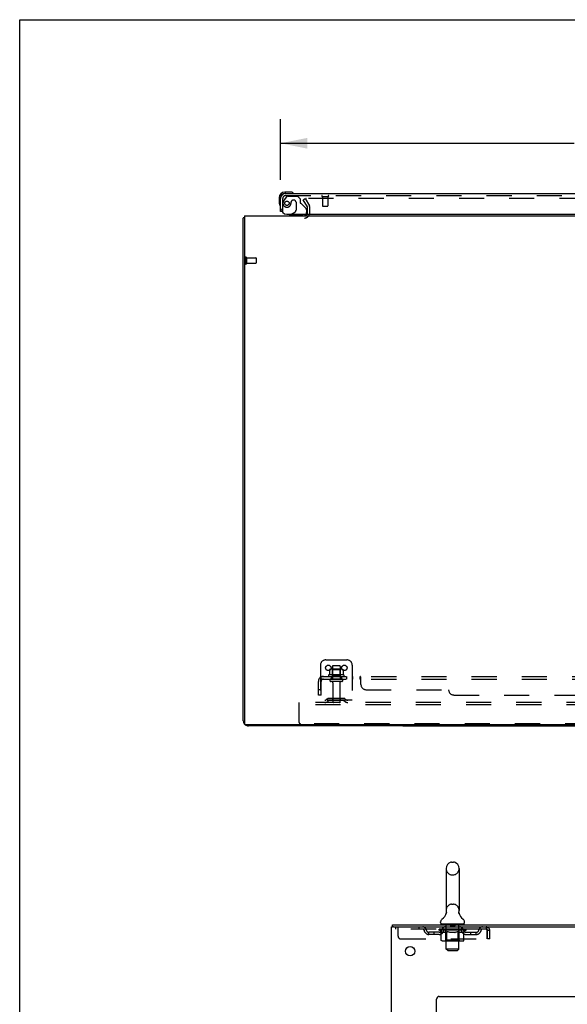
# Model space of a CAD drawing. Header units: inches. Extents: x 0 to 215, y 0 to 139.
# Tile 51 of 111: x 0 to 26, y 93 to 139. Entities that reach past the tile are written whole.
import ezdxf

# ---------------------------------------------------------------- set-up
doc = ezdxf.new("R2010")
doc.units = ezdxf.units.IN
doc.header["$LTSCALE"] = 11.804375
doc.header["$MEASUREMENT"] = 0
doc.linetypes.add('HIDDEN', pattern=[0.2, 0.1, -0.1])
doc.layers.get('0').update_dxf_attribs({"linetype": 'CONTINUOUS'})
for name, color, linetype in [('DEFAULT_2', 8, 'HIDDEN'), ('DIMENSIONS', 7, 'CONTINUOUS'), ('DOOR_ASSEMBLY', 7, 'CONTINUOUS'), ('SUBPANEL', 7, 'CONTINUOUS')]:
    doc.layers.add(name, color=color, linetype=linetype)
doc.styles.get("Standard").update_dxf_attribs({"font": 'arial.ttf'})
doc.dimstyles.new('DIMSTYLE_1', dxfattribs={"dimtxt": 0.946875, "dimasz": 1.2625, "dimexe": 0.09, "dimexo": 0.07, "dimgap": 0.0375, "dimtad": 0, "dimtih": 1, "dimtoh": 1, "dimzin": 4, "dimdsep": 46, "dimtxsty": 'Standard', "dimblk": '_FILLED', "dimblk1": '_FILLED', "dimblk2": '_FILLED', "dimcen": 0.09, "dimadec": 3, "dimazin": 1, "dimtfac": 1, "dimtdec": 3, "dimtofl": 0, "dimtmove": 0, "dimatfit": 3, "dimldrblk": '_FILLED', "dimfxl": 0, "dimtolj": 1, "dimtzin": 4, "dimarcsym": 0})

# ---------------------------------------------------------------- blocks, each defined once
blk = doc.blocks.new('_FILLED')
at = {"color": 0, "linetype": 'ByBlock'}
blk.add_solid([(0, 0), (-1, 0.2), (-1, -0.2)], dxfattribs=at)
blk = doc.blocks.new('*D8')
at = {"layer": 'DIMENSIONS', "color": 2, "linetype": 'Continuous'}
for p, q in [((12.262, 131.34), (12.262, 134.198)), ((48.45, 131.34), (48.45, 134.198)), ((12.262, 133.062), (26.063, 133.062)), ((48.45, 133.062), (34.648, 133.062))]:
    blk.add_line(p, q, dxfattribs=at)
at = {"layer": 'DIMENSIONS', "color": 2, "linetype": 'Continuous', "xscale": 1.2625, "yscale": 1.2625, "zscale": 1.2625, "rotation": 180}
blk.add_blockref('_FILLED', (12.262, 133.062), dxfattribs=at)
at = {"layer": 'DIMENSIONS', "color": 2, "linetype": 'Continuous', "xscale": 1.2625, "yscale": 1.2625, "zscale": 1.2625}
blk.add_blockref('_FILLED', (48.45, 133.062), dxfattribs=at)
at = {"layer": 'DIMENSIONS', "color": 2, "linetype": 'Continuous', "insert": (30.356, 133.535), "char_height": 0.9469, "width": 7.63836, "attachment_point": 2, "line_spacing_factor": 0.9}
blk.add_mtext('36.19 DOOR', dxfattribs=at)
blk = doc.blocks.new('*D11')
at = {"layer": 'DIMENSIONS', "color": 2, "linetype": 'Continuous'}
for p, q in [((17.479, 33.893), (14.954, 33.893)), ((19.604, 33.893), (22.182, 33.893))]:
    blk.add_line(p, q, dxfattribs=at)
at = {"layer": 'DIMENSIONS', "color": 2, "linetype": 'Continuous', "xscale": 1.2625, "yscale": 1.2625, "zscale": 1.2625}
blk.add_blockref('_FILLED', (17.479, 33.893), dxfattribs=at)
at = {"layer": 'DIMENSIONS', "color": 2, "linetype": 'Continuous', "xscale": 1.2625, "yscale": 1.2625, "zscale": 1.2625, "rotation": 180}
blk.add_blockref('_FILLED', (19.604, 33.893), dxfattribs=at)
at = {"layer": 'DIMENSIONS', "color": 2, "linetype": 'Continuous', "insert": (22.655, 34.366), "char_height": 0.9469, "width": 2.57311, "attachment_point": 1, "line_spacing_factor": 0.9}
blk.add_mtext('2.13', dxfattribs=at)

msp = doc.modelspace()

# ---------------------------------------------------------------- linework, layer by layer
at = {"color": 7, "linetype": 'Continuous'}
for p, q in [((0, 0), (0, 138.875)), ((0, 138.875), (214.625, 138.875)), ((18.012, 105.697), (18.012, 105.645)), ((18.012, 105.645), (43.262, 105.645)), ((20.31, 99.237), (20.397, 99.237)), ((20.048, 98.937), (20.048, 96.962)), ((20.66, 98.937), (20.66, 96.962)), ((20.648, 96.873), (20.649, 96.878)), ((20.648, 96.868), (20.648, 96.873)), ((20.648, 96.863), (20.648, 96.868)), ((20.648, 96.858), (20.648, 96.863)), ((20.648, 96.853), (20.648, 96.858)), ((20.648, 96.848), (20.648, 96.853)), ((20.649, 96.843), (20.648, 96.848)), ((20.649, 96.878), (20.65, 96.883)), ((20.649, 96.838), (20.649, 96.843)), ((20.65, 96.833), (20.649, 96.838)), ((20.651, 96.829), (20.65, 96.834)), ((20.651, 96.829), (20.65, 96.833)), ((20.651, 96.888), (20.652, 96.892)), ((20.652, 96.825), (20.651, 96.829)), ((19.791, 96.391), (19.791, 96.43)), ((20.054, 96.819), (20.052, 96.814)), ((20.916, 96.391), (20.916, 96.43)), ((17.531, 96.188), (17.531, 96.292)), ((17.569, 96.188), (17.535, 96.188)), ((19.854, 96.322), (19.854, 96.292)), ((20.854, 96.322), (19.854, 96.322)), ((20.854, 96.322), (20.854, 96.292))]:
    msp.add_line(p, q, dxfattribs=at)
at = {"color": 3, "linetype": 'Continuous'}
for p, q in [((10.512, 105.891), (10.512, 129.541)), ((10.564, 129.645), (10.564, 105.757)), ((10.564, 129.645), (50.71, 129.645)), ((50.65, 105.697), (10.624, 105.697)), ((18.012, 105.645), (10.759, 105.645)), ((17.479, 10.396), (17.479, 96.188)), ((17.479, 96.188), (17.535, 96.188)), ((17.531, 96.292), (41.232, 96.292)), ((17.569, 96.188), (41.232, 96.188)), ((19.604, 12.417), (19.604, 92.792)), ((19.729, 92.917), (37.604, 92.917))]:
    msp.add_line(p, q, dxfattribs=at)
for points in [[(10.548, 129.557), (10.54, 129.555), (10.536, 129.554), (10.533, 129.554), (10.53, 129.553), (10.527, 129.552), (10.524, 129.551), (10.521, 129.55), (10.519, 129.549), (10.517, 129.548), (10.516, 129.547), (10.514, 129.546), (10.513, 129.545), (10.513, 129.544), (10.512, 129.542), (10.512, 129.541)], [(10.564, 129.561), (10.564, 129.561), (10.56, 129.559), (10.556, 129.558), (10.552, 129.557), (10.548, 129.557)]]:
    msp.add_lwpolyline(points, dxfattribs=at)
at = {"color": 7, "linetype": 'Continuous'}
for points in [[(20.056, 96.892), (20.057, 96.888), (20.058, 96.883), (20.058, 96.878), (20.059, 96.873), (20.059, 96.868), (20.06, 96.863), (20.06, 96.858), (20.059, 96.853), (20.059, 96.848), (20.059, 96.843), (20.058, 96.839), (20.057, 96.834), (20.056, 96.829), (20.055, 96.824), (20.054, 96.819)], [(20.65, 96.883), (20.651, 96.888), (20.652, 96.892)]]:
    msp.add_lwpolyline(points, dxfattribs=at)
at = {"color": 3, "linetype": 'Continuous'}
msp.add_circle((18.354, 95.042), 0.219, dxfattribs=at)
for centre, radius, start, end in [((13.391, 129.787), 0.142, 270, 333.5334), ((10.759, 105.891), 0.246, 180, 219.4274), ((10.624, 105.757), 0.06, 180, 270), ((10.759, 105.891), 0.246, 230.5726, 270), ((19.729, 92.792), 0.125, 90, 180)]:
    msp.add_arc(centre, radius, start, end, dxfattribs=at)
at = {"color": 7, "linetype": 'Continuous'}
for centre, radius, start, end in [((20.354, 98.937), 0.306, 105.6303, 180), ((20.31, 99.093), 0.144, 90, 105.6303), ((20.397, 99.093), 0.144, 74.3697, 90), ((20.354, 98.937), 0.306, 0, 74.3697), ((19.556, 96.978), 0.523, 304.6624, 347.2389), ((20.354, 96.962), 0.306, 180, 193.2053), ((21.152, 96.978), 0.523, 192.7611, 235.3376), ((20.354, 96.962), 0.306, 346.7947, 360), ((19.935, 96.43), 0.144, 124.6624, 180), ((19.86, 96.391), 0.069, 180, 265), ((20.847, 96.391), 0.069, 275, 360), ((20.772, 96.43), 0.144, 360, 55.3376)]:
    msp.add_arc(centre, radius, start, end, dxfattribs=at)
at = {"layer": 'DEFAULT_2', "color": 8, "linetype": 'HIDDEN'}
for p, q in [((13.333, 130.405), (13.423, 130.457)), ((13.529, 130.066), (13.333, 130.405)), ((13.423, 130.457), (13.619, 130.118)), ((47.806, 130.457), (13.469, 130.457)), ((13.533, 129.787), (13.533, 130.049)), ((13.637, 129.787), (13.637, 130.049)), ((10.616, 127.683), (10.616, 127.399)), ((10.659, 127.683), (10.659, 127.399)), ((10.659, 127.665), (11.106, 127.665)), ((10.659, 127.417), (11.106, 127.417)), ((11.116, 127.655), (11.116, 127.427)), ((14.137, 108.499), (14.137, 106.749)), ((14.387, 108.749), (15.387, 108.749)), ((14.7, 108.444), (14.7, 107.849)), ((15.045, 108.474), (14.73, 108.474)), ((15.075, 108.444), (15.075, 107.849)), ((15.637, 108.499), (15.637, 106.749)), ((15.243, 108.044), (14.531, 108.044)), ((14.553, 107.974), (15.221, 107.974)), ((14.568, 108.288), (14.568, 108.07)), ((15.143, 108.31), (14.631, 108.31)), ((14.704, 108.29), (14.684, 108.31)), ((14.704, 107.994), (14.684, 107.974)), ((14.704, 107.994), (14.704, 108.29)), ((15.071, 108.29), (14.704, 108.29)), ((15.071, 107.994), (14.704, 107.994)), ((15.071, 108.29), (15.091, 108.31)), ((15.071, 107.994), (15.071, 108.29)), ((15.071, 107.994), (15.091, 107.974)), ((15.206, 108.288), (15.206, 108.07)), ((15.145, 107.849), (14.63, 107.849)), ((15.145, 107.739), (14.63, 107.739)), ((14.722, 107.676), (14.722, 106.779)), ((15.052, 107.676), (15.052, 106.779)), ((13.137, 106.645), (13.137, 106.749)), ((48.137, 106.749), (13.137, 106.749)), ((13.137, 105.811), (13.137, 106.645)), ((48.137, 106.645), (13.137, 106.645)), ((15.637, 106.853), (14.137, 106.853)), ((14.48, 106.921), (14.412, 106.872)), ((14.541, 106.837), (14.473, 106.788)), ((15.228, 106.943), (14.547, 106.943)), ((15.228, 106.839), (14.547, 106.839)), ((14.712, 106.943), (14.712, 106.839)), ((15.062, 106.943), (15.062, 106.839)), ((15.233, 106.837), (15.301, 106.788)), ((15.294, 106.921), (15.362, 106.872)), ((48.075, 105.749), (13.2, 105.749)), ((20.31, 98.637), (20.397, 98.637)), ((20.31, 97.262), (20.397, 97.262)), ((17.666, 96.188), (17.666, 96.084)), ((21.937, 96.084), (17.666, 96.084)), ((17.791, 95.75), (17.791, 96.188)), ((18.766, 96.188), (18.766, 96.084)), ((19.239, 95.833), (19.239, 95.937)), ((19.722, 95.937), (19.239, 95.937)), ((19.489, 95.833), (19.489, 95.937)), ((19.72, 96.037), (19.72, 96.084)), ((19.82, 95.967), (19.72, 96.037)), ((20.987, 96.037), (19.72, 96.037)), ((19.73, 96.077), (19.73, 96.084)), ((19.739, 96.074), (19.739, 96.077)), ((19.739, 96.074), (20.969, 96.074)), ((19.748, 96.074), (19.748, 96.077)), ((19.749, 96.074), (19.749, 96.077)), ((19.759, 96.077), (19.759, 96.084)), ((19.775, 96.074), (19.775, 96.077)), ((19.777, 96.074), (19.777, 96.077)), ((19.805, 96.077), (19.805, 96.084)), ((19.82, 96.074), (19.82, 96.077)), ((19.82, 95.562), (19.82, 95.967)), ((19.82, 95.967), (19.834, 95.958)), ((19.822, 96.074), (19.822, 96.077)), ((20.027, 96.077), (19.825, 96.077)), ((19.848, 95.95), (19.834, 95.958)), ((19.861, 95.942), (19.847, 95.95)), ((19.875, 95.936), (19.861, 95.942)), ((19.869, 96.077), (19.869, 96.084)), ((19.87, 96.074), (19.87, 96.077)), ((19.871, 96.074), (19.871, 96.077)), ((19.874, 96.074), (19.874, 96.077)), ((19.888, 95.93), (19.874, 95.936)), ((19.881, 96.074), (19.881, 96.077)), ((19.881, 96.074), (19.881, 96.077)), ((19.884, 96.074), (19.884, 96.077)), ((19.888, 96.074), (19.888, 96.078)), ((19.901, 95.925), (19.888, 95.93)), ((19.892, 96.074), (19.892, 96.077)), ((20.005, 95.925), (19.901, 95.925)), ((19.906, 96.074), (19.906, 96.077)), ((19.916, 96.084), (19.916, 96.188)), ((19.924, 96.074), (19.924, 96.077)), ((19.925, 96.074), (19.925, 96.079)), ((19.945, 96.074), (19.945, 96.077)), ((19.945, 96.074), (19.945, 96.077)), ((19.947, 96.077), (19.947, 96.084)), ((19.956, 96.074), (19.956, 96.077)), ((19.96, 96.074), (19.96, 96.077)), ((19.97, 96.074), (19.97, 96.077)), ((19.981, 96.074), (19.981, 96.081)), ((19.997, 96.074), (19.997, 96.077)), ((20, 96.074), (20, 96.077)), ((20.005, 95.925), (20.019, 95.93)), ((20.032, 95.936), (20.019, 95.93)), ((20.027, 96.074), (20.027, 96.077)), ((20.094, 96.077), (20.032, 96.077)), ((20.046, 95.942), (20.032, 95.936)), ((20.034, 96.322), (20.034, 96.292)), ((20.037, 96.077), (20.037, 96.084)), ((20.041, 95.565), (20.041, 96.034)), ((20.044, 96.074), (20.044, 96.077)), ((20.059, 95.95), (20.046, 95.942)), ((20.049, 96.074), (20.049, 96.077)), ((20.054, 95.141), (20.054, 96.292)), ((20.055, 96.074), (20.055, 96.082)), ((20.059, 96.074), (20.059, 96.077)), ((20.073, 95.958), (20.059, 95.95)), ((20.07, 96.074), (20.07, 96.077)), ((20.087, 95.968), (20.073, 95.958)), ((20.087, 95.562), (20.087, 95.968)), ((20.087, 95.968), (20.116, 95.958)), ((20.094, 96.074), (20.094, 96.077)), ((20.169, 96.077), (20.11, 96.077)), ((20.144, 95.95), (20.116, 95.958)), ((20.13, 96.074), (20.13, 96.077)), ((20.137, 96.077), (20.137, 96.084)), ((20.141, 96.074), (20.141, 96.077)), ((20.143, 96.074), (20.143, 96.083)), ((20.172, 95.942), (20.144, 95.95)), ((20.146, 96.074), (20.146, 96.077)), ((20.153, 96.074), (20.153, 96.077)), ((20.169, 96.074), (20.169, 96.077)), ((20.2, 95.936), (20.172, 95.942)), ((20.249, 96.077), (20.195, 96.077)), ((20.227, 95.93), (20.2, 95.936)), ((20.208, 96.074), (20.208, 96.077)), ((20.255, 95.925), (20.227, 95.93)), ((20.239, 96.077), (20.354, 96.084)), ((20.244, 96.077), (20.244, 96.084)), ((20.244, 96.077), (20.244, 96.084)), ((20.244, 96.084), (20.244, 96.084)), ((20.244, 96.074), (20.244, 96.077)), ((20.248, 96.074), (20.248, 96.077)), ((20.249, 96.312), (20.249, 96.232)), ((20.249, 96.074), (20.249, 96.077)), ((20.25, 96.074), (20.25, 96.077)), ((20.453, 95.925), (20.255, 95.925)), ((20.449, 96.222), (20.259, 96.222)), ((20.333, 96.077), (20.285, 96.077)), ((20.29, 96.074), (20.29, 96.077)), ((20.333, 96.074), (20.333, 96.077)), ((20.351, 96.077), (20.351, 96.077)), ((20.351, 96.074), (20.351, 96.077)), ((20.351, 96.074), (20.351, 96.077)), ((20.354, 96.077), (20.354, 96.084)), ((20.354, 96.084), (20.468, 96.077)), ((20.356, 96.074), (20.356, 96.077)), ((20.356, 96.074), (20.356, 96.077)), ((20.356, 96.077), (20.356, 96.077)), ((20.375, 96.074), (20.375, 96.077)), ((20.375, 96.077), (20.423, 96.077)), ((20.417, 96.074), (20.417, 96.077)), ((20.453, 95.925), (20.481, 95.93)), ((20.458, 96.074), (20.458, 96.077)), ((20.458, 96.074), (20.458, 96.077)), ((20.458, 96.077), (20.513, 96.077)), ((20.459, 96.312), (20.459, 96.232)), ((20.459, 96.074), (20.459, 96.077)), ((20.463, 96.077), (20.463, 96.084)), ((20.463, 96.084), (20.464, 96.084)), ((20.463, 96.074), (20.463, 96.077)), ((20.464, 96.077), (20.464, 96.084)), ((20.509, 95.936), (20.48, 95.93)), ((20.5, 96.074), (20.5, 96.077)), ((20.537, 95.942), (20.508, 95.936)), ((20.565, 95.95), (20.536, 95.942)), ((20.539, 96.074), (20.539, 96.077)), ((20.539, 96.077), (20.598, 96.077)), ((20.554, 96.074), (20.554, 96.077)), ((20.561, 96.074), (20.561, 96.077)), ((20.564, 96.074), (20.564, 96.083)), ((20.594, 95.959), (20.564, 95.95)), ((20.567, 96.074), (20.567, 96.077)), ((20.57, 96.077), (20.57, 96.084)), ((20.578, 96.074), (20.578, 96.077)), ((20.623, 95.969), (20.593, 95.959)), ((20.614, 96.074), (20.614, 96.077)), ((20.614, 96.077), (20.676, 96.077)), ((20.623, 95.562), (20.623, 95.969)), ((20.623, 95.969), (20.637, 95.959)), ((20.652, 95.95), (20.637, 95.959)), ((20.638, 96.074), (20.638, 96.077)), ((20.649, 96.074), (20.649, 96.077)), ((20.666, 95.942), (20.652, 95.95)), ((20.653, 96.074), (20.653, 96.082)), ((20.654, 95.141), (20.654, 96.292)), ((20.659, 96.074), (20.659, 96.077)), ((20.664, 96.074), (20.664, 96.077)), ((20.666, 95.565), (20.666, 96.034)), ((20.681, 95.936), (20.666, 95.942)), ((20.67, 96.077), (20.67, 96.084)), ((20.674, 96.322), (20.674, 96.292)), ((20.681, 96.074), (20.681, 96.077)), ((20.681, 96.077), (20.987, 96.077)), ((20.695, 95.93), (20.681, 95.936)), ((20.709, 95.925), (20.695, 95.93)), ((20.708, 96.074), (20.708, 96.077)), ((20.803, 95.925), (20.709, 95.925)), ((20.711, 96.074), (20.711, 96.077)), ((20.726, 96.074), (20.726, 96.081)), ((20.738, 96.074), (20.738, 96.077)), ((20.747, 96.074), (20.747, 96.077)), ((20.751, 96.074), (20.751, 96.077)), ((20.761, 96.077), (20.761, 96.084)), ((20.762, 96.074), (20.762, 96.077)), ((20.762, 96.074), (20.762, 96.077)), ((20.783, 96.074), (20.783, 96.079)), ((20.783, 96.074), (20.783, 96.077)), ((20.791, 96.084), (20.791, 96.188)), ((20.801, 96.074), (20.801, 96.077)), ((20.803, 95.925), (20.817, 95.93)), ((20.815, 96.074), (20.815, 96.077)), ((20.832, 95.936), (20.817, 95.93)), ((20.82, 96.074), (20.82, 96.078)), ((20.823, 96.074), (20.823, 96.077)), ((20.826, 96.074), (20.826, 96.077)), ((20.827, 96.074), (20.827, 96.077)), ((20.846, 95.942), (20.831, 95.936)), ((20.834, 96.074), (20.834, 96.077)), ((20.837, 96.074), (20.837, 96.077)), ((20.837, 96.074), (20.837, 96.077)), ((20.839, 96.077), (20.839, 96.084)), ((20.861, 95.95), (20.846, 95.942)), ((20.875, 95.959), (20.86, 95.95)), ((20.866, 96.08), (20.986, 96.081)), ((20.866, 96.077), (20.866, 96.08)), ((20.89, 95.969), (20.875, 95.959)), ((20.885, 96.074), (20.885, 96.077)), ((20.888, 96.074), (20.888, 96.077)), ((20.89, 95.969), (20.987, 96.037)), ((20.89, 95.562), (20.89, 95.969)), ((20.902, 96.077), (20.902, 96.084)), ((20.931, 96.074), (20.931, 96.077)), ((20.933, 96.074), (20.933, 96.077)), ((20.949, 96.077), (20.949, 96.084)), ((20.959, 96.074), (20.959, 96.077)), ((20.96, 96.074), (20.96, 96.077)), ((20.969, 96.074), (20.969, 96.077)), ((20.977, 96.077), (20.977, 96.084)), ((20.985, 95.937), (21.468, 95.937)), ((20.986, 96.077), (20.986, 96.081)), ((20.987, 96.037), (20.987, 96.077)), ((21.218, 95.833), (21.218, 95.937)), ((21.468, 95.833), (21.468, 95.937)), ((21.937, 96.188), (21.937, 96.084)), ((21.939, 96.083), (21.937, 96.084)), ((21.97, 96.021), (21.97, 95.625)), ((22, 95.625), (22, 96.021)), ((22.104, 96.021), (22, 96.021)), ((22.104, 95.625), (22.104, 96.021)), ((17.916, 95.625), (21.97, 95.625)), ((19.722, 95.833), (19.239, 95.833)), ((20.847, 95.525), (19.863, 95.525)), ((20.041, 95.565), (20.001, 95.525)), ((20.666, 95.565), (20.041, 95.565)), ((20.099, 95.53), (20.096, 95.532)), ((20.104, 95.526), (20.101, 95.528)), ((20.106, 95.526), (20.104, 95.526)), ((20.109, 95.525), (20.106, 95.526)), ((20.666, 95.565), (20.706, 95.525)), ((20.985, 95.833), (21.468, 95.833)), ((22.104, 95.625), (22, 95.625)), ((20.123, 95.072), (20.054, 95.141)), ((20.654, 95.141), (20.054, 95.141)), ((20.123, 95.072), (20.585, 95.072)), ((20.585, 95.072), (20.654, 95.141))]:
    msp.add_line(p, q, dxfattribs=at)
for points in [[(13.469, 130.457), (13.467, 130.457), (13.465, 130.457), (13.463, 130.456), (13.461, 130.456), (13.459, 130.455), (13.457, 130.454), (13.456, 130.453), (13.454, 130.452), (13.453, 130.451), (13.452, 130.449), (13.451, 130.448), (13.45, 130.446), (13.449, 130.444), (13.449, 130.442), (13.449, 130.441), (13.449, 130.44)], [(13.449, 130.44), (13.449, 130.439), (13.449, 130.437), (13.449, 130.436), (13.45, 130.434), (13.451, 130.432)], [(14.568, 108.07), (14.568, 108.069), (14.568, 108.068), (14.568, 108.067), (14.567, 108.066), (14.567, 108.065), (14.567, 108.065), (14.566, 108.064), (14.566, 108.064), (14.566, 108.063), (14.565, 108.063), (14.565, 108.063), (14.565, 108.063), (14.564, 108.062), (14.564, 108.062), (14.564, 108.062), (14.563, 108.062), (14.563, 108.062), (14.563, 108.061)], [(14.574, 108.298), (14.573, 108.297), (14.571, 108.296), (14.57, 108.295), (14.569, 108.293), (14.569, 108.292), (14.568, 108.29), (14.568, 108.288)], [(15.2, 108.298), (15.201, 108.297), (15.203, 108.296), (15.204, 108.295), (15.205, 108.293), (15.205, 108.292), (15.206, 108.29), (15.206, 108.288)], [(15.211, 108.061), (15.211, 108.062), (15.211, 108.062), (15.21, 108.062), (15.21, 108.062), (15.21, 108.062), (15.21, 108.063), (15.209, 108.063), (15.209, 108.063), (15.209, 108.063), (15.208, 108.064), (15.208, 108.064), (15.208, 108.065), (15.207, 108.065), (15.207, 108.066), (15.207, 108.067), (15.206, 108.068), (15.206, 108.069), (15.206, 108.07)], [(21.937, 96.188), (21.939, 96.187), (21.941, 96.184), (21.944, 96.178), (21.946, 96.171), (21.948, 96.162), (21.951, 96.151), (21.953, 96.139), (21.956, 96.125), (21.958, 96.11), (21.96, 96.093), (21.963, 96.076), (21.965, 96.058), (21.967, 96.039), (21.97, 96.021)], [(21.939, 96.083), (21.941, 96.082), (21.944, 96.08), (21.946, 96.077), (21.948, 96.074), (21.951, 96.07), (21.953, 96.065), (21.956, 96.06), (21.958, 96.054), (21.96, 96.048), (21.963, 96.042), (21.965, 96.035), (21.967, 96.028), (21.97, 96.021)], [(19.863, 95.525), (19.857, 95.526), (19.852, 95.526), (19.847, 95.528), (19.842, 95.53), (19.838, 95.532), (19.833, 95.535), (19.83, 95.539), (19.826, 95.543), (19.824, 95.547), (19.821, 95.552), (19.82, 95.557), (19.82, 95.562)], [(20.088, 95.552), (20.088, 95.557), (20.087, 95.562)], [(20.089, 95.547), (20.088, 95.552), (20.088, 95.557), (20.087, 95.562)], [(20.101, 95.528), (20.099, 95.53), (20.096, 95.532), (20.094, 95.535), (20.092, 95.539), (20.091, 95.543), (20.089, 95.547)], [(20.094, 95.535), (20.092, 95.539), (20.091, 95.543)], [(20.601, 95.525), (20.604, 95.526), (20.606, 95.526), (20.609, 95.528), (20.611, 95.53), (20.613, 95.532), (20.616, 95.535), (20.618, 95.539), (20.619, 95.543), (20.621, 95.547), (20.622, 95.552), (20.622, 95.557), (20.623, 95.562)], [(20.847, 95.525), (20.852, 95.526), (20.858, 95.526), (20.863, 95.528), (20.867, 95.53), (20.872, 95.532), (20.876, 95.535), (20.88, 95.539), (20.884, 95.543), (20.886, 95.547), (20.888, 95.552), (20.89, 95.557), (20.89, 95.562)]]:
    msp.add_lwpolyline(points, dxfattribs=at)
for centre in [(14.512, 108.374), (15.262, 108.374)]:
    msp.add_circle(centre, 0.128, dxfattribs=at)
for centre, radius, start, end in [((13.391, 129.787), 0.246, 270, 360), ((13.391, 129.787), 0.142, 333.5334, 360), ((13.5, 130.049), 0.033, 0, 30), ((13.5, 130.049), 0.137, 0, 30), ((10.638, 127.683), 0.0215, 0, 180), ((11.106, 127.655), 0.01, 0, 90), ((11.106, 127.427), 0.01, 270, 360), ((10.638, 127.399), 0.0215, 180, 360), ((14.387, 108.499), 0.25, 90, 180), ((14.73, 108.444), 0.03, 90, 180), ((15.045, 108.444), 0.03, 0, 90), ((15.387, 108.499), 0.25, 0, 90), ((14.553, 108.012), 0.0384, 124.4497, 270), ((14.887, 107.444), 0.698, 117.6814, 120.6631), ((14.631, 108.169), 0.141, 90, 113.95), ((15.143, 108.169), 0.141, 66.05, 90), ((14.887, 107.444), 0.698, 59.3369, 62.3186), ((15.221, 108.012), 0.0384, 270, 55.5503), ((14.63, 107.794), 0.055, 90, 270), ((14.66, 107.676), 0.0625, 0, 90), ((15.115, 107.676), 0.0625, 90, 180), ((15.145, 107.794), 0.055, 270, 90), ((14.351, 106.957), 0.104, 270, 305.7539), ((14.351, 106.957), 0.208, 270, 305.7539), ((14.547, 106.829), 0.114, 90, 125.7539), ((14.547, 106.829), 0.01, 90, 125.7539), ((14.752, 106.779), 0.03, 180, 270), ((15.022, 106.779), 0.03, 270, 360), ((15.228, 106.829), 0.114, 54.2461, 90), ((15.228, 106.829), 0.01, 54.2461, 90), ((15.423, 106.957), 0.208, 234.2461, 270), ((15.423, 106.957), 0.104, 234.2461, 270), ((13.2, 105.811), 0.0625, 180, 270), ((20.354, 98.937), 0.306, 180, 254.3697), ((20.354, 98.937), 0.306, 285.6303, 360), ((20.31, 98.781), 0.144, 254.3697, 270), ((20.397, 98.781), 0.144, 270, 285.6303), ((20.354, 96.962), 0.306, 105.6303, 180), ((20.31, 97.118), 0.144, 90, 105.6303), ((20.397, 97.118), 0.144, 74.3697, 90), ((20.354, 96.962), 0.306, 0, 74.3697), ((18.95, 96.021), 0.167, 8.0716, 90), ((18.95, 96.021), 0.0625, 7.9863, 90), ((19.239, 96.062), 0.229, 187.9863, 270), ((19.239, 96.062), 0.125, 188.0716, 270), ((19.722, 96.062), 0.125, 270, 351.9284), ((19.722, 96.062), 0.229, 270, 352.0137), ((20.011, 96.021), 0.167, 90, 171.9284), ((19.86, 96.391), 0.069, 265, 270), ((20.011, 96.021), 0.0625, 90, 172.0137), ((20.001, 96.034), 0.0398, 0, 90), ((20.024, 96.292), 0.03, 0, 90), ((20.239, 96.312), 0.01, 0, 90), ((20.259, 96.232), 0.01, 180, 270), ((20.449, 96.232), 0.01, 270, 360), ((20.469, 96.312), 0.01, 90, 180), ((20.684, 96.292), 0.03, 90, 180), ((20.706, 96.034), 0.0398, 90, 180), ((20.696, 96.021), 0.167, 8.0716, 90), ((20.697, 96.021), 0.0625, 7.9863, 90), ((20.985, 96.062), 0.229, 187.9863, 270), ((20.847, 96.391), 0.069, 270, 275), ((20.985, 96.062), 0.125, 188.0716, 270), ((21.468, 96.062), 0.125, 270, 351.9284), ((21.468, 96.062), 0.229, 270, 352.0137), ((21.757, 96.021), 0.167, 90, 171.9284), ((21.757, 96.021), 0.0625, 90, 172.0137), ((21.937, 96.021), 0.167, 0, 90), ((21.937, 96.021), 0.063, 0, 90), ((17.916, 95.75), 0.125, 180, 270)]:
    msp.add_arc(centre, radius, start, end, dxfattribs=at)
for centre, major_axis, ratio, start_param, end_param in [((20.354, 96.084), (0.633, 0.007), 0.05963, 2.96643, 3.140963), ((19.701, 96.072), (0.198, 0), 0.060556, 0.430652, 1.470503), ((20.354, 96.084), (0.633, 0), 0.060556, -3.141593, -2.96706), ((19.701, 96.065), (0.198, 0.002), 0.05963, 1.376596, 1.469874), ((20.354, 96.084), (0.633, 0.013), 0.05688, 2.791345, 2.965878), ((19.676, 96.072), (0.198, 0.002), 0.05963, 0.25549, 1.295341), ((19.745, 96.072), (0.198, -0.002), 0.05963, 0.605815, 1.645666), ((20.354, 96.084), (0.633, -0.007), 0.05963, -2.96643, -2.791898), ((19.745, 96.065), (0.198, 0), 0.060556, 1.551758, 1.645036), ((19.676, 96.065), (0.198, 0.004), 0.05688, 1.20151, 1.294789), ((19.746, 96.067), (0.164, 0.002), 0.05963, 1.065228, 1.614276), ((19.726, 96.067), (0.164, 0.003), 0.05688, 0.890143, 1.43919), ((19.784, 96.067), (0.164, 0), 0.060556, 1.240391, 1.789438), ((20.354, 96.084), (0.633, 0.019), 0.052395, 2.616403, 2.790936), ((19.673, 96.072), (0.198, 0.004), 0.05688, 0.080405, 1.120256), ((19.807, 96.072), (0.198, -0.004), 0.05688, 0.7809, 1.820751), ((20.354, 96.084), (0.633, -0.013), 0.05688, -2.791345, -2.616812), ((19.807, 96.065), (0.198, -0.002), 0.05963, 1.72692, 1.820198), ((19.673, 96.065), (0.198, 0.006), 0.052395, 1.026568, 1.119847), ((19.726, 96.067), (0.164, 0.005), 0.052395, 0.715201, 1.264248), ((19.84, 96.067), (0.164, -0.002), 0.05963, 1.415553, 1.9646), ((20.354, 96.084), (0.633, 0.025), 0.046319, 2.441654, 2.616187), ((19.887, 96.072), (0.198, -0.006), 0.052395, 0.955842, 1.995693), ((19.69, 96.072), (0.198, 0.006), 0.052395, -0.094537, 0.945314), ((20.354, 96.084), (0.633, -0.019), 0.052395, -2.616403, -2.44187), ((19.887, 96.065), (0.198, -0.004), 0.05688, 1.902006, 1.995284), ((19.69, 96.065), (0.198, 0.008), 0.046319, 0.851819, 0.945098), ((19.744, 96.067), (0.164, 0.006), 0.046319, 0.540452, 1.089499), ((19.911, 96.067), (0.164, -0.003), 0.05688, 1.590638, 2.139686), ((20.354, 96.084), (0.633, 0.029), 0.038841, 2.267123, 2.441656), ((19.98, 96.072), (0.198, -0.008), 0.046319, 1.130591, 2.170442), ((19.727, 96.072), (0.198, 0.008), 0.046319, -0.269286, 0.770565), ((20.354, 96.084), (0.633, -0.025), 0.046319, -2.441654, -2.267121), ((19.98, 96.065), (0.198, -0.006), 0.052395, 2.076947, 2.170226), ((19.727, 96.065), (0.198, 0.009), 0.038841, 0.677289, 0.770567), ((19.781, 96.067), (0.164, 0.008), 0.038841, 0.365921, 0.914969), ((19.995, 96.067), (0.164, -0.005), 0.052395, 1.76558, 2.314627), ((20.354, 96.084), (0.633, 0.033), 0.030195, 2.09281, 2.267343), ((20.085, 96.072), (0.198, -0.009), 0.038841, 1.305122, 2.344973), ((19.783, 96.072), (0.198, 0.009), 0.038841, -0.443817, 0.596034), ((20.354, 96.084), (0.633, -0.029), 0.038841, -2.267123, -2.092591), ((20.085, 96.065), (0.198, -0.008), 0.046319, 2.251696, 2.344975), ((19.783, 96.065), (0.198, 0.01), 0.030195, 0.502975, 0.596254), ((19.835, 96.067), (0.164, 0.009), 0.030195, 0.191608, 0.740655), ((20.091, 96.067), (0.164, -0.006), 0.046319, 1.940329, 2.489376), ((19.856, 96.072), (0.198, 0.01), 0.030195, -0.61813, 0.421721), ((20.354, 96.084), (0.633, 0.036), 0.020645, 1.918687, 2.09322), ((20.198, 96.072), (0.198, -0.01), 0.030195, 1.479435, 2.519286), ((20.354, 96.084), (0.633, -0.033), 0.030195, -2.09281, -1.918277), ((20.198, 96.065), (0.198, -0.009), 0.038841, 2.426227, 2.519505), ((19.856, 96.065), (0.198, 0.011), 0.020645, 0.328852, 0.422131), ((19.905, 96.067), (0.164, 0.009), 0.020645, 0.017485, 0.566532), ((20.194, 96.067), (0.164, -0.008), 0.038841, 2.11486, 2.663907), ((19.945, 96.072), (0.198, 0.011), 0.020645, -0.792253, 0.247598), ((20.354, 96.084), (0.633, 0.038), 0.010478, 1.744704, 1.919237), ((20.316, 96.072), (0.198, -0.011), 0.020645, 1.653558, 2.693409), ((20.354, 96.084), (0.633, -0.036), 0.020645, -1.918687, -1.744154), ((20.316, 96.065), (0.198, -0.01), 0.030195, 2.60054, 2.693819), ((19.945, 96.065), (0.198, 0.012), 0.010478, 0.154869, 0.248148), ((19.989, 96.067), (0.164, 0.01), 0.010478, 6.126688, 6.675735), ((20.303, 96.067), (0.164, -0.009), 0.030195, 2.289173, 2.83822), ((20.046, 96.072), (0.198, 0.012), 0.010478, -0.966236, -0.000846), ((20.434, 96.072), (0.198, -0.012), 0.010478, 1.827541, 2.867392), ((20.354, 96.084), (0.633, -0.038), 0.010478, -1.744704, -1.570171), ((20.434, 96.065), (0.198, -0.011), 0.020645, 2.774664, 2.867942), ((20.412, 96.067), (0.164, -0.009), 0.020645, 2.463296, 3.012344), ((20.273, 96.072), (0.198, 0.012), 0.010478, 0.274201, 1.314052), ((20.187, 96.067), (0.164, 0.01), 0.010478, -0.000483, 0.504314), ((20.157, 96.065), (0.198, 0.012), 0.010478, 0.099668, 0.192946), ((20.354, 96.084), (0.633, 0.038), 0.010478, -1.571421, -1.396888), ((20.551, 96.065), (0.198, -0.012), 0.010478, 2.948646, 3.041925), ((20.521, 96.067), (0.164, -0.01), 0.010478, 2.637279, 3.142076), ((20.392, 96.072), (0.198, 0.011), 0.020645, 0.448184, 1.488034), ((20.295, 96.067), (0.164, 0.009), 0.020645, 0.129249, 0.678296), ((20.273, 96.065), (0.198, 0.011), 0.020645, 0.273651, 0.366929), ((20.661, 96.072), (0.198, -0.012), 0.010478, -3.140747, -2.175357), ((20.354, 96.084), (0.633, 0.036), 0.020645, -1.397439, -1.222906), ((20.354, 96.084), (0.633, -0.038), 0.010478, 1.222355, 1.396888), ((20.51, 96.072), (0.198, 0.01), 0.030195, 0.622307, 1.662158), ((20.405, 96.067), (0.164, 0.009), 0.030195, 0.303372, 0.852419), ((20.718, 96.067), (0.164, -0.01), 0.010478, 2.749043, 3.29809), ((20.762, 96.072), (0.198, -0.011), 0.020645, 2.893995, 3.933846), ((20.392, 96.065), (0.198, 0.01), 0.030195, 0.447774, 0.541052), ((20.762, 96.065), (0.198, -0.012), 0.010478, 2.893445, 2.986723), ((20.354, 96.084), (0.633, 0.033), 0.030195, -1.223315, -1.048783), ((20.354, 96.084), (0.633, -0.036), 0.020645, 1.048373, 1.222906), ((20.622, 96.072), (0.198, 0.009), 0.038841, 0.79662, 1.836471), ((20.513, 96.067), (0.164, 0.008), 0.038841, 0.477686, 1.026733), ((20.802, 96.067), (0.164, -0.009), 0.020645, 2.57506, 3.124108), ((20.851, 96.072), (0.198, -0.01), 0.030195, 2.719872, 3.759723), ((20.727, 96.072), (0.198, 0.008), 0.046319, 0.971151, 2.011002), ((20.51, 96.065), (0.198, 0.009), 0.038841, 0.622087, 0.715366), ((20.851, 96.065), (0.198, -0.011), 0.020645, 2.719462, 2.812741), ((20.354, 96.084), (0.633, 0.029), 0.038841, -1.049002, -0.874469), ((20.354, 96.084), (0.633, -0.033), 0.030195, 0.87425, 1.048783), ((20.617, 96.067), (0.164, 0.006), 0.046319, 0.652216, 1.201263), ((20.821, 96.072), (0.198, 0.006), 0.052395, 1.1459, 2.185751), ((20.872, 96.067), (0.164, -0.009), 0.030195, 2.400937, 2.949985), ((20.925, 96.072), (0.198, -0.009), 0.038841, 2.545558, 3.585409), ((20.712, 96.067), (0.164, 0.005), 0.052395, 0.826965, 1.376012), ((20.622, 96.065), (0.198, 0.008), 0.046319, 0.796618, 0.889896), ((20.925, 96.065), (0.198, -0.01), 0.030195, 2.545339, 2.638617), ((20.9, 96.072), (0.198, 0.004), 0.05688, 1.320842, 2.360692), ((20.354, 96.084), (0.633, 0.025), 0.046319, -0.874471, -0.699939), ((20.354, 96.084), (0.633, -0.029), 0.038841, 0.699936, 0.874469), ((20.981, 96.072), (0.198, -0.008), 0.046319, 2.371028, 3.410879), ((20.926, 96.067), (0.164, -0.008), 0.038841, 2.226624, 2.775671), ((20.963, 96.072), (0.198, 0.002), 0.05963, 1.495927, 2.535778), ((20.797, 96.067), (0.164, 0.003), 0.05688, 1.001907, 1.550954), ((21.018, 96.072), (0.198, -0.006), 0.052395, 2.196279, 3.23613), ((20.963, 96.067), (0.164, -0.006), 0.046319, 2.052093, 2.601141), ((20.727, 96.065), (0.198, 0.006), 0.052395, 0.971367, 1.064645), ((21.007, 96.072), (0.198, 0), 0.060556, 2.364024, 2.71094), ((20.981, 96.065), (0.198, -0.009), 0.038841, 2.371026, 2.464304), ((21.035, 96.072), (0.198, -0.004), 0.05688, 2.021337, 3.061188), ((20.354, 96.084), (0.633, 0.019), 0.052395, -0.699723, -0.52519), ((20.354, 96.084), (0.633, -0.025), 0.046319, 0.525406, 0.699939), ((21.031, 96.072), (0.198, -0.002), 0.05963, 1.846251, 2.886102), ((20.868, 96.067), (0.164, 0.002), 0.05963, 1.176993, 1.72604), ((20.982, 96.067), (0.164, -0.005), 0.052395, 1.877344, 2.426392), ((20.923, 96.067), (0.164, 0), 0.060556, 1.352155, 1.901202), ((20.981, 96.067), (0.164, -0.003), 0.05688, 1.702402, 2.25145), ((20.961, 96.067), (0.164, -0.002), 0.05963, 1.527317, 2.076364), ((20.821, 96.065), (0.198, 0.004), 0.05688, 1.146309, 1.239587), ((21.018, 96.065), (0.198, -0.008), 0.046319, 2.196495, 2.289773), ((20.354, 96.084), (0.633, 0.013), 0.05688, -0.524781, -0.350248), ((20.354, 96.084), (0.633, -0.019), 0.052395, 0.350657, 0.52519), ((21.007, 96.065), (0.198, -0.002), 0.05963, 1.764997, 1.971333), ((20.9, 96.065), (0.198, 0.002), 0.05963, 1.321394, 1.414673), ((21.035, 96.065), (0.198, -0.006), 0.052395, 2.021746, 2.115024), ((20.354, 96.084), (0.633, 0.007), 0.05963, -0.349695, -0.175162), ((20.354, 96.084), (0.633, -0.013), 0.05688, 0.175715, 0.350248), ((20.963, 96.065), (0.198, 0), 0.060556, 1.496556, 1.589835), ((21.031, 96.065), (0.198, -0.004), 0.05688, 1.846804, 1.940083), ((20.354, 96.084), (0.633, -0.007), 0.05963, 6.27665, 6.458348), ((20.354, 96.084), (0.633, 0), 0.060556, -0.174533, -0.058352)]:
    msp.add_ellipse(centre, major_axis=major_axis, ratio=ratio, start_param=start_param, end_param=end_param, dxfattribs=at)
at = {"layer": 'DOOR_ASSEMBLY', "color": 7, "linetype": 'Continuous'}
for p, q in [((12.721, 130.763), (12.465, 130.763)), ((12.509, 130.703), (12.465, 130.703)), ((12.759, 130.76), (12.721, 130.763)), ((12.202, 130.5), (12.202, 130.243)), ((12.202, 130.243), (12.205, 130.205)), ((12.262, 130.5), (12.262, 130.456)), ((12.338, 129.849), (12.262, 129.849)), ((12.773, 129.724), (12.704, 129.684)), ((12.704, 129.645), (12.704, 129.684))]:
    msp.add_line(p, q, dxfattribs=at)
at = {"layer": 'DOOR_ASSEMBLY', "color": 3, "linetype": 'Continuous'}
for p, q in [((12.509, 130.703), (48.203, 130.703)), ((12.262, 129.849), (12.262, 130.456)), ((12.554, 129.724), (48.388, 129.724))]:
    msp.add_line(p, q, dxfattribs=at)
at = {"layer": 'DOOR_ASSEMBLY', "color": 8, "linetype": 'HIDDEN'}
for p, q in [((12.366, 129.849), (12.366, 130.456)), ((12.542, 130.544), (12.441, 130.4)), ((12.509, 130.599), (48.203, 130.599)), ((12.607, 130.578), (13.058, 130.578)), ((12.763, 130.288), (12.763, 130.299)), ((12.894, 130.386), (12.861, 130.386)), ((12.992, 130.288), (12.992, 129.908)), ((13.184, 130.452), (13.058, 130.578)), ((13.184, 130.452), (13.184, 130.273)), ((13.243, 130.214), (13.462, 129.995)), ((14.224, 130.556), (14.508, 130.556)), ((14.242, 130.556), (14.242, 130.109)), ((14.49, 130.556), (14.49, 130.109)), ((12.366, 129.849), (12.338, 129.849)), ((12.773, 129.724), (12.942, 129.822)), ((13.491, 129.924), (13.491, 129.802)), ((14.252, 130.099), (14.48, 130.099)), ((13.334, 129.645), (12.704, 129.645))]:
    msp.add_line(p, q, dxfattribs=at)
msp.add_circle((12.566, 130.236), 0.101, dxfattribs=at)
at = {"layer": 'DOOR_ASSEMBLY', "color": 7, "linetype": 'Continuous'}
for centre, radius, start, end in [((12.465, 130.5), 0.263, 90, 180), ((12.465, 130.5), 0.203, 90, 180), ((12.721, 130.513), 0.25, 59.1101, 90), ((12.842, 130.718), 0.015, 270, 353.6204), ((12.842, 130.714), 0.015, 6.3796, 59.1101), ((12.452, 130.243), 0.25, 180, 210.8899), ((12.25, 130.123), 0.015, 210.8899, 263.6204), ((12.247, 130.123), 0.015, 276.3796, 360), ((13.334, 129.802), 0.157, 270, 330.1697)]:
    msp.add_arc(centre, radius, start, end, dxfattribs=at)
at = {"layer": 'DOOR_ASSEMBLY', "color": 3, "linetype": 'Continuous'}
for centre, radius, start, end in [((12.509, 130.456), 0.246, 90, 180), ((12.554, 129.974), 0.25, 180, 270)]:
    msp.add_arc(centre, radius, start, end, dxfattribs=at)
at = {"layer": 'DOOR_ASSEMBLY', "color": 8, "linetype": 'HIDDEN'}
for centre, radius, start, end in [((12.509, 130.456), 0.142, 90, 180), ((12.566, 130.236), 0.187, 163.1561, 342.1518), ((12.756, 130.178), 0.386, 144.9, 163.1561), ((12.607, 130.499), 0.079, 90, 144.9), ((12.37, 130.299), 0.393, 342.0702, 358.3401), ((12.861, 130.288), 0.098, 90, 180), ((12.894, 130.288), 0.098, 0, 90), ((13.223, 130.273), 0.039, 180, 248.3904), ((13.172, 130.144), 0.1, 45, 68.3904), ((14.224, 130.577), 0.0215, 90, 270), ((14.508, 130.577), 0.0215, 270, 90), ((12.892, 129.908), 0.1, 300.092, 360), ((13.391, 129.924), 0.1, 0, 45), ((13.334, 129.802), 0.157, 330.1697, 360), ((14.252, 130.109), 0.01, 180, 270), ((14.48, 130.109), 0.01, 270, 360)]:
    msp.add_arc(centre, radius, start, end, dxfattribs=at)
at = {"layer": 'SUBPANEL', "color": 8, "linetype": 'HIDDEN'}
for p, q in [((14.168, 107.849), (14.168, 107.974)), ((14.168, 107.974), (47.106, 107.974)), ((14.637, 107.974), (14.637, 107.849)), ((15.137, 107.974), (15.137, 107.849)), ((15.365, 107.974), (15.365, 107.849)), ((15.646, 107.974), (15.646, 107.849)), ((16.008, 107.849), (16.008, 107.974)), ((14.043, 107.099), (14.043, 107.737)), ((14.13, 107.92), (14.209, 107.823)), ((14.168, 107.849), (47.106, 107.849)), ((14.168, 107.099), (14.168, 107.737)), ((16.009, 107.849), (16.008, 107.849)), ((16.012, 107.848), (16.011, 107.848)), ((16.015, 107.845), (16.014, 107.847)), ((16.035, 107.824), (16.033, 107.824)), ((16.038, 107.823), (16.037, 107.823)), ((16.043, 107.599), (16.043, 107.92)), ((14.168, 107.349), (14.043, 107.349)), ((14.168, 107.099), (14.043, 107.099)), ((16.293, 107.349), (20.168, 107.349)), ((20.418, 107.099), (40.856, 107.099))]:
    msp.add_line(p, q, dxfattribs=at)
for points in [[(14.145, 107.944), (14.148, 107.951), (14.15, 107.955), (14.151, 107.958), (14.153, 107.961), (14.154, 107.963), (14.156, 107.966), (14.158, 107.968), (14.16, 107.97), (14.162, 107.972), (14.163, 107.973), (14.165, 107.973), (14.167, 107.974), (14.168, 107.974)], [(16.026, 107.955), (16.025, 107.958), (16.023, 107.961), (16.022, 107.963), (16.02, 107.966), (16.018, 107.968), (16.016, 107.97), (16.014, 107.972), (16.013, 107.973), (16.011, 107.973), (16.009, 107.974), (16.008, 107.974)], [(16.013, 107.973), (16.011, 107.973), (16.009, 107.974)], [(16.029, 107.948), (16.028, 107.951), (16.026, 107.955)], [(16.043, 107.92), (16.042, 107.922), (16.04, 107.924), (16.039, 107.927), (16.037, 107.93), (16.035, 107.933), (16.034, 107.937), (16.032, 107.94), (16.029, 107.948)], [(14.13, 107.92), (14.132, 107.922), (14.134, 107.924), (14.136, 107.927), (14.138, 107.93), (14.14, 107.933), (14.142, 107.937), (14.143, 107.94), (14.145, 107.944)], [(14.168, 107.908), (14.168, 107.908), (14.168, 107.908), (14.168, 107.909), (14.168, 107.908), (14.168, 107.908), (14.168, 107.908), (14.168, 107.907), (14.168, 107.907), (14.168, 107.906), (14.168, 107.906)], [(14.191, 107.845), (14.191, 107.845), (14.191, 107.845), (14.191, 107.845), (14.191, 107.846), (14.191, 107.846), (14.19, 107.846), (14.19, 107.847), (14.19, 107.848), (14.189, 107.848), (14.189, 107.849), (14.189, 107.849), (14.188, 107.85), (14.188, 107.851), (14.188, 107.851), (14.187, 107.852), (14.187, 107.853), (14.186, 107.853), (14.186, 107.854), (14.186, 107.855), (14.185, 107.855), (14.185, 107.856), (14.185, 107.857), (14.184, 107.858), (14.184, 107.858), (14.184, 107.859), (14.183, 107.86), (14.183, 107.861), (14.182, 107.862), (14.182, 107.862), (14.182, 107.863), (14.181, 107.864), (14.181, 107.865), (14.181, 107.866), (14.18, 107.867), (14.18, 107.868), (14.179, 107.869), (14.179, 107.87), (14.179, 107.87), (14.178, 107.871), (14.178, 107.872), (14.178, 107.873), (14.177, 107.874), (14.177, 107.876), (14.176, 107.877), (14.176, 107.878), (14.176, 107.879), (14.175, 107.88), (14.175, 107.881), (14.175, 107.882), (14.174, 107.883), (14.174, 107.884), (14.173, 107.886), (14.173, 107.887), (14.173, 107.888), (14.172, 107.889), (14.172, 107.89), (14.172, 107.891), (14.172, 107.892), (14.171, 107.893), (14.171, 107.894), (14.171, 107.895), (14.17, 107.896), (14.17, 107.897), (14.17, 107.898), (14.17, 107.899), (14.17, 107.9), (14.169, 107.901), (14.169, 107.902), (14.169, 107.903), (14.169, 107.904), (14.169, 107.905), (14.169, 107.906), (14.168, 107.906), (14.168, 107.907), (14.168, 107.908), (14.168, 107.908), (14.168, 107.908)], [(14.196, 107.831), (14.192, 107.834), (14.19, 107.836), (14.188, 107.838), (14.185, 107.84), (14.183, 107.842), (14.181, 107.844), (14.178, 107.845), (14.176, 107.847), (14.174, 107.848), (14.172, 107.848), (14.17, 107.849), (14.168, 107.849)], [(14.188, 107.848), (14.189, 107.848), (14.189, 107.847), (14.19, 107.847), (14.19, 107.847), (14.19, 107.846), (14.191, 107.846), (14.191, 107.845), (14.191, 107.845), (14.191, 107.845), (14.191, 107.845), (14.191, 107.845)], [(14.209, 107.823), (14.209, 107.823), (14.208, 107.823), (14.207, 107.823), (14.206, 107.823), (14.205, 107.824), (14.204, 107.824), (14.202, 107.825), (14.201, 107.826), (14.199, 107.828), (14.198, 107.829), (14.196, 107.831)], [(16.024, 107.834), (16.021, 107.838), (16.02, 107.84), (16.018, 107.842), (16.017, 107.844), (16.015, 107.845), (16.014, 107.847), (16.012, 107.848), (16.011, 107.848), (16.009, 107.849), (16.008, 107.849)], [(16.028, 107.829), (16.026, 107.831), (16.025, 107.832), (16.024, 107.834)], [(16.032, 107.825), (16.03, 107.826), (16.029, 107.828), (16.028, 107.829)], [(16.043, 107.823), (16.042, 107.823), (16.04, 107.823), (16.038, 107.823), (16.037, 107.823), (16.035, 107.824), (16.033, 107.824), (16.032, 107.825), (16.03, 107.826), (16.029, 107.828)], [(16.043, 107.823), (16.042, 107.823), (16.04, 107.823)]]:
    msp.add_lwpolyline(points, dxfattribs=at)
for centre, radius, start, end in [((14.28, 107.737), 0.237, 90, 180), ((14.28, 107.737), 0.112, 90, 180), ((16.293, 107.599), 0.25, 180, 270), ((20.418, 107.349), 0.25, 180, 270)]:
    msp.add_arc(centre, radius, start, end, dxfattribs=at)

# ---------------------------------------------------------------- dimensions: what is measured, and where the dimension line sits
at = {"layer": 'DIMENSIONS', "color": 2, "linetype": 'Continuous'}
dim = msp.add_linear_dim(base=(12.262, 133.062), p1=(48.45, 131.27), p2=(12.262, 131.27), angle=180, text='<> DOOR', dimstyle='DIMSTYLE_1', dxfattribs=at)
dim.commit()
dim.dimension.update_dxf_attribs({"geometry": '*D8', "text_midpoint": (30.356, 133.062), "dimtype": 160})
dim = msp.add_linear_dim(base=(17.478692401, 33.893037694), p1=(19.603692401, 12.416705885), p2=(17.478692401, 96.147705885), angle=180, dimstyle='DIMSTYLE_1', dxfattribs=at)
dim.commit()
dim.dimension.update_dxf_attribs({"geometry": '*D11', "text_midpoint": (23.929809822, 33.887758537), "dimtype": 160})

doc.saveas('drawing.dxf')
